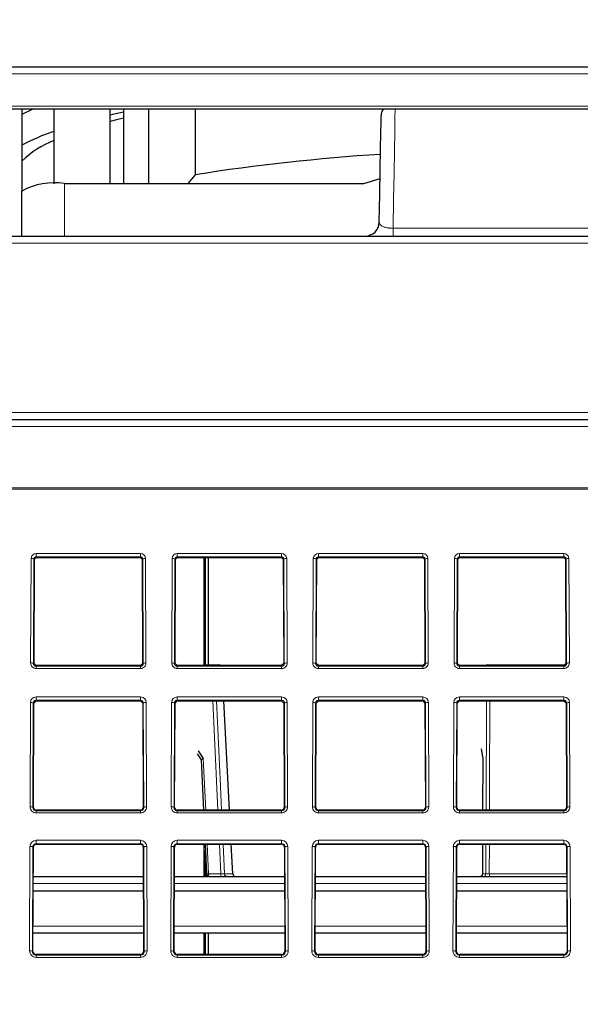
# Paper-space layout 'Blatt5' of a CAD drawing. Header units: millimetres. Extents: x 5 to 418, y 2 to 292.
# Tile 34 of 37: x 229 to 256, y 195 to 242. Entities that reach past the tile are written whole.
import ezdxf

# ---------------------------------------------------------------- set-up
doc = ezdxf.new("R2010")
doc.units = ezdxf.units.MM
doc.layers.add('SLD-0', color=7, linetype='Continuous')
doc.styles.add('SLDTEXTSTYLE0', font='TXT', dxfattribs={"width": 0.605})
doc.dimstyles.new('SLDDIMSTYLE5', dxfattribs={"dimtxt": 3.5, "dimasz": 3.302, "dimexe": 0, "dimexo": 0.0625, "dimgap": 0.875, "dimtad": 1, "dimlfac": 1.5, "dimrnd": 1e-09, "dimzin": 12, "dimdsep": 46, "dimtxsty": 'SLDTEXTSTYLE0', "dimsah": 1, "dimcen": 0.09, "dimadec": 0, "dimazin": 3, "dimtfac": 1, "dimtofl": 0, "dimtmove": 0, "dimatfit": 3, "dimfxl": 1, "dimfrac": 2, "dimtolj": 1, "dimtzin": 12, "dimarcsym": 0})

# ---------------------------------------------------------------- blocks, each defined once
blk = doc.blocks.new('_D_28')
at = {"layer": 'SLD-0', "color": 7}
for p, q in [((137.875, 142.424), (137.885, 272.518)), ((287.208, 142.413), (287.218, 272.506)), ((137.885, 271.518), (287.218, 271.506))]:
    blk.add_line(p, q, dxfattribs=at)
for points in [[(137.885, 271.518), (141.187, 271.01), (141.187, 272.026)], [(287.218, 271.506), (283.916, 272.015), (283.916, 270.999)]]:
    blk.add_solid(points, dxfattribs=at)
at = {"layer": 'SLD-0', "color": 7, "insert": (208.541, 276.024), "char_height": 3.5, "attachment_point": 1, "rotation": 359.9955, "style": 'SLDTEXTSTYLE0'}
blk.add_mtext('224', dxfattribs=at)

psp = doc.layouts.new('Blatt5')

# ---------------------------------------------------------------- linework, layer by layer
at = {"color": 7, "linetype": 'Continuous', "lineweight": 25}
for p, q in [((151.4851, 239.752), (273.5975, 239.752)), ((272.927, 237.7519), (152.1556, 237.7519)), ((229.408, 237.7519), (229.408, 237.4909)), ((230.908, 237.7519), (230.908, 234.2199)), ((233.5746, 234.231), (233.5746, 237.7519)), ((234.1989, 237.7519), (234.1989, 234.231)), ((235.3774, 237.7519), (235.3774, 234.231)), ((237.5811, 237.7519), (237.5811, 234.6479)), ((229.408, 237.4909), (229.408, 236.0469)), ((229.408, 236.0469), (229.408, 235.293)), ((229.408, 235.293), (229.408, 233.881)), ((237.5811, 234.6479), (237.2385, 234.231)), ((231.408, 234.231), (245.5548, 234.231)), ((245.5548, 234.231), (246.3222, 234.4755)), ((229.408, 231.7519), (229.408, 233.881)), ((227.408, 231.7519), (270.2392, 231.7519)), ((140.3354, 223.0853), (284.7472, 223.0853)), ((229.9774, 211.552), (229.9957, 216.4853)), ((229.9957, 216.4853), (230.0746, 216.5639)), ((230.0746, 216.5639), (235.008, 216.5639)), ((235.008, 216.5639), (235.0868, 216.4853)), ((235.0868, 216.4853), (235.1052, 211.552)), ((236.6441, 211.552), (236.6624, 216.4853)), ((236.6624, 216.4853), (236.7413, 216.5639)), ((236.7413, 216.5639), (241.6746, 216.5639)), ((238.008, 211.4666), (238.008, 216.5639)), ((238.0755, 211.4853), (238.0755, 216.5639)), ((238.1953, 216.5639), (238.1953, 211.4853)), ((241.6746, 216.5639), (241.7535, 216.4853)), ((241.7535, 216.4853), (241.7718, 211.552)), ((243.3108, 211.552), (243.3291, 216.4853)), ((243.3291, 216.4853), (243.408, 216.5639)), ((243.408, 216.5639), (248.3413, 216.5639)), ((248.3413, 216.5639), (248.4202, 216.4853)), ((248.4202, 216.4853), (248.4385, 211.552)), ((249.9774, 211.552), (249.9957, 216.4853)), ((249.9957, 216.4853), (250.0746, 216.5639)), ((250.0746, 216.5639), (255.008, 216.5639)), ((255.008, 216.5639), (255.0868, 216.4853)), ((255.0868, 216.4853), (255.1051, 211.552)), ((230.0746, 211.4544), (229.9774, 211.552)), ((235.008, 211.4544), (230.0746, 211.4544)), ((235.1052, 211.552), (235.008, 211.4544)), ((236.7413, 211.4544), (236.6441, 211.552)), ((241.6746, 211.4544), (236.7413, 211.4544)), ((238.076, 211.4853), (238.3879, 211.4853)), ((238.3879, 211.4853), (238.7252, 211.4853)), ((241.7718, 211.552), (241.6746, 211.4544)), ((243.408, 211.4544), (243.3108, 211.552)), ((248.3413, 211.4544), (243.408, 211.4544)), ((248.4385, 211.552), (248.3413, 211.4544)), ((250.0746, 211.4544), (249.9774, 211.552)), ((255.008, 211.4544), (250.0746, 211.4544)), ((251.3941, 211.4853), (251.4786, 211.4853)), ((251.4786, 211.4853), (255.079, 211.4853)), ((255.1051, 211.552), (255.008, 211.4544)), ((229.9522, 204.7519), (229.9705, 209.6853)), ((229.9705, 209.6853), (230.0746, 209.789)), ((230.0746, 209.789), (235.008, 209.789)), ((235.008, 209.789), (235.1121, 209.6853)), ((235.1121, 209.6853), (235.1304, 204.7519)), ((236.6189, 204.7519), (236.6372, 209.6853)), ((236.6372, 209.6853), (236.7413, 209.789)), ((236.7413, 209.789), (241.6746, 209.789)), ((239.2111, 204.6291), (238.9406, 209.789)), ((241.6746, 209.789), (241.7787, 209.6853)), ((241.7787, 209.6853), (241.797, 204.7519)), ((243.2855, 204.7519), (243.3038, 209.6853)), ((243.3038, 209.6853), (243.408, 209.789)), ((243.408, 209.789), (248.3413, 209.789)), ((248.3413, 209.789), (248.4454, 209.6853)), ((248.4454, 209.6853), (248.4637, 204.7519)), ((249.9522, 204.7519), (249.9705, 209.6853)), ((249.9705, 209.6853), (250.0746, 209.789)), ((250.0746, 209.789), (255.008, 209.789)), ((255.008, 209.789), (255.1121, 209.6853)), ((255.1121, 209.6853), (255.1304, 204.7519)), ((251.1067, 207.5258), (251.1796, 207.0643)), ((237.8802, 207.0061), (237.706, 207.2833)), ((237.7342, 207.4362), (237.9727, 207.0643)), ((251.1748, 207.0493), (251.1675, 204.6291)), ((237.8754, 207.0089), (237.9861, 204.6291)), ((235.008, 204.6291), (230.0746, 204.6291)), ((241.6746, 204.6291), (236.7413, 204.6291)), ((248.3413, 204.6291), (243.408, 204.6291)), ((255.008, 204.6291), (250.0746, 204.6291)), ((229.927, 197.9519), (229.9453, 202.8853)), ((230.0746, 203.0141), (235.008, 203.0141)), ((235.1373, 202.8853), (235.1556, 197.9519)), ((236.5936, 197.9519), (236.612, 202.8853)), ((236.7413, 203.0141), (241.6746, 203.0141)), ((238.008, 201.4853), (238.008, 203.0141)), ((238.0612, 203.0141), (238.1266, 201.6078)), ((238.0612, 203.0141), (238.1266, 201.6078)), ((239.3692, 201.6116), (239.2957, 203.0141)), ((241.804, 202.8853), (241.8223, 197.9519)), ((243.2603, 197.9519), (243.2786, 202.8853)), ((243.408, 203.0141), (248.3413, 203.0141)), ((248.4706, 202.8853), (248.4889, 197.9519)), ((249.927, 197.9519), (249.9453, 202.8853)), ((250.0746, 203.0141), (255.008, 203.0141)), ((251.1625, 203.0141), (251.1583, 201.6144)), ((255.1373, 202.8853), (255.1556, 197.9519)), ((238.0755, 201.4853), (238.0755, 202.7054)), ((229.9401, 201.4853), (235.1425, 201.4853)), ((236.6068, 201.4853), (241.8092, 201.4853)), ((239.4845, 201.4853), (239.4712, 201.489)), ((243.2734, 201.4853), (248.4758, 201.4853)), ((249.9401, 201.4853), (255.1425, 201.4853)), ((251.513, 201.489), (255.1425, 201.489)), ((229.9376, 200.8186), (235.145, 200.8186)), ((236.6043, 200.8186), (241.8116, 200.8186)), ((243.271, 200.8186), (248.4783, 200.8186)), ((249.9376, 200.8186), (255.145, 200.8186)), ((235.1524, 198.8186), (229.9302, 198.8186)), ((241.8191, 198.8186), (236.5969, 198.8186)), ((238.008, 197.8038), (238.008, 198.8186)), ((238.0755, 197.8038), (238.0755, 198.8186)), ((238.1953, 198.8186), (238.1953, 197.8038)), ((248.4857, 198.8186), (243.2635, 198.8186)), ((255.1524, 198.8186), (249.9302, 198.8186)), ((235.008, 197.8038), (230.0746, 197.8038)), ((241.6746, 197.8038), (236.7413, 197.8038)), ((248.3413, 197.8038), (243.408, 197.8038)), ((255.008, 197.8038), (250.0746, 197.8038))]:
    psp.add_line(p, q, dxfattribs=at)
at = {"color": 7, "linetype": 'Continuous', "lineweight": 18}
for p, q in [((275.208, 239.4186), (149.8746, 239.4186)), ((152.1314, 237.8853), (272.9511, 237.8853)), ((231.408, 234.231), (231.408, 231.7519)), ((246.9428, 231.7519), (246.9428, 232.1245)), ((246.9428, 232.1245), (268.9398, 232.1245)), ((270.2392, 231.4244), (227.408, 231.4244)), ((227.408, 223.4128), (270.379, 223.4128)), ((284.7472, 222.7578), (140.3354, 222.7578)), ((284.8017, 219.7855), (140.2809, 219.7855)), ((140.2832, 219.849), (284.7994, 219.849)), ((229.8167, 211.5797), (229.835, 216.513)), ((229.9683, 216.4853), (229.95, 211.552)), ((229.9957, 216.4853), (229.9683, 216.4853)), ((230.0746, 216.7517), (235.008, 216.7517)), ((230.0746, 216.5907), (230.0746, 216.7517)), ((235.008, 216.5907), (230.0746, 216.5907)), ((230.0746, 216.5639), (230.0746, 216.5907)), ((235.008, 216.5907), (235.008, 216.7517)), ((235.008, 216.5639), (235.008, 216.5907)), ((235.0868, 216.4853), (235.1143, 216.4853)), ((235.1326, 211.552), (235.1143, 216.4853)), ((235.2476, 216.513), (235.2659, 211.5797)), ((236.4834, 211.5797), (236.5017, 216.513)), ((236.635, 216.4853), (236.6167, 211.552)), ((236.6624, 216.4853), (236.635, 216.4853)), ((236.7413, 216.7517), (241.6746, 216.7517)), ((236.7413, 216.5907), (236.7413, 216.7517)), ((241.6746, 216.5907), (236.7413, 216.5907)), ((236.7413, 216.5639), (236.7413, 216.5907)), ((241.6746, 216.5907), (241.6746, 216.7517)), ((241.6746, 216.5639), (241.6746, 216.5907)), ((241.7535, 216.4853), (241.7809, 216.4853)), ((241.7992, 211.552), (241.7809, 216.4853)), ((241.9142, 216.513), (241.9325, 211.5797)), ((243.1501, 211.5797), (243.1684, 216.513)), ((243.3017, 216.4853), (243.2834, 211.552)), ((243.3291, 216.4853), (243.3017, 216.4853)), ((243.408, 216.7517), (248.3413, 216.7517)), ((243.408, 216.5907), (243.408, 216.7517)), ((248.3413, 216.5907), (243.408, 216.5907)), ((243.408, 216.5639), (243.408, 216.5907)), ((248.3413, 216.5907), (248.3413, 216.7517)), ((248.3413, 216.5639), (248.3413, 216.5907)), ((248.4202, 216.4853), (248.4476, 216.4853)), ((248.4659, 211.552), (248.4476, 216.4853)), ((248.5809, 216.513), (248.5992, 211.5797)), ((249.8167, 211.5797), (249.835, 216.513)), ((249.9683, 216.4853), (249.95, 211.552)), ((249.9957, 216.4853), (249.9683, 216.4853)), ((250.0746, 216.7517), (255.008, 216.7517)), ((250.0746, 216.5907), (250.0746, 216.7517)), ((255.008, 216.5907), (250.0746, 216.5907)), ((250.0746, 216.5639), (250.0746, 216.5907)), ((255.008, 216.5907), (255.008, 216.7517)), ((255.008, 216.5639), (255.008, 216.5907)), ((255.0868, 216.4853), (255.1142, 216.4853)), ((255.1326, 211.552), (255.1142, 216.4853)), ((255.2476, 216.513), (255.2659, 211.5797)), ((229.9774, 211.552), (229.95, 211.552)), ((230.0746, 211.4544), (230.0746, 211.4264)), ((230.0746, 211.3208), (230.0746, 211.4264)), ((230.0746, 211.4264), (235.008, 211.4264)), ((235.008, 211.3208), (230.0746, 211.3208)), ((235.008, 211.4544), (235.008, 211.4264)), ((235.008, 211.3208), (235.008, 211.4264)), ((235.1052, 211.552), (235.1326, 211.552)), ((236.6441, 211.552), (236.6167, 211.552)), ((236.7413, 211.4544), (236.7413, 211.4264)), ((236.7413, 211.3208), (236.7413, 211.4264)), ((236.7413, 211.4264), (241.6746, 211.4264)), ((241.6746, 211.3208), (236.7413, 211.3208)), ((241.6746, 211.4544), (241.6746, 211.4264)), ((241.6746, 211.3208), (241.6746, 211.4264)), ((241.7718, 211.552), (241.7992, 211.552)), ((243.3108, 211.552), (243.2834, 211.552)), ((243.408, 211.4544), (243.408, 211.4264)), ((243.408, 211.3208), (243.408, 211.4264)), ((243.408, 211.4264), (248.3413, 211.4264)), ((248.3413, 211.3208), (243.408, 211.3208)), ((248.3413, 211.4544), (248.3413, 211.4264)), ((248.3413, 211.3208), (248.3413, 211.4264)), ((248.4385, 211.552), (248.4659, 211.552)), ((249.9774, 211.552), (249.95, 211.552)), ((250.0746, 211.4544), (250.0746, 211.4264)), ((250.0746, 211.3208), (250.0746, 211.4264)), ((250.0746, 211.4264), (255.008, 211.4264)), ((255.008, 211.3208), (250.0746, 211.3208)), ((255.008, 211.4544), (255.008, 211.4264)), ((255.008, 211.3208), (255.008, 211.4264)), ((255.1051, 211.552), (255.1326, 211.552)), ((230.0746, 209.9769), (235.008, 209.9769)), ((230.0746, 209.8158), (230.0746, 209.9769)), ((235.008, 209.8158), (235.008, 209.9769)), ((236.7413, 209.9769), (241.6746, 209.9769)), ((236.7413, 209.8158), (236.7413, 209.9769)), ((241.6746, 209.8158), (241.6746, 209.9769)), ((243.408, 209.9769), (248.3413, 209.9769)), ((243.408, 209.8158), (243.408, 209.9769)), ((248.3413, 209.8158), (248.3413, 209.9769)), ((250.0746, 209.9769), (255.008, 209.9769)), ((250.0746, 209.8158), (250.0746, 209.9769)), ((255.008, 209.8158), (255.008, 209.9769)), ((229.7915, 204.7797), (229.8098, 209.713)), ((229.9431, 209.6853), (229.9248, 204.7519)), ((229.9705, 209.6853), (229.9431, 209.6853)), ((235.008, 209.8158), (230.0746, 209.8158)), ((230.0746, 209.789), (230.0746, 209.8158)), ((235.008, 209.789), (235.008, 209.8158)), ((235.1121, 209.6853), (235.1395, 209.6853)), ((235.1578, 204.7519), (235.1395, 209.6853)), ((235.2728, 209.713), (235.2911, 204.7797)), ((236.4582, 204.7797), (236.4765, 209.713)), ((236.6098, 209.6853), (236.5915, 204.7519)), ((236.6372, 209.6853), (236.6098, 209.6853)), ((241.6746, 209.8158), (236.7413, 209.8158)), ((236.7413, 209.789), (236.7413, 209.8158)), ((238.6666, 204.6291), (238.4266, 209.789)), ((241.6746, 209.789), (241.6746, 209.8158)), ((241.7787, 209.6853), (241.8061, 209.6853)), ((241.8244, 204.7519), (241.8061, 209.6853)), ((241.9395, 209.713), (241.9578, 204.7797)), ((243.1248, 204.7797), (243.1431, 209.713)), ((243.2764, 209.6853), (243.2581, 204.7519)), ((243.3038, 209.6853), (243.2764, 209.6853)), ((248.3413, 209.8158), (243.408, 209.8158)), ((243.408, 209.789), (243.408, 209.8158)), ((248.3413, 209.789), (248.3413, 209.8158)), ((248.4454, 209.6853), (248.4728, 209.6853)), ((248.4911, 204.7519), (248.4728, 209.6853)), ((248.6061, 209.713), (248.6244, 204.7797)), ((249.7915, 204.7797), (249.8098, 209.713)), ((249.9431, 209.6853), (249.9248, 204.7519)), ((249.9705, 209.6853), (249.9431, 209.6853)), ((255.008, 209.8158), (250.0746, 209.8158)), ((250.0746, 209.789), (250.0746, 209.8158)), ((251.3295, 204.6291), (251.3452, 209.789)), ((255.008, 209.789), (255.008, 209.8158)), ((255.1121, 209.6853), (255.1395, 209.6853)), ((255.1578, 204.7519), (255.1395, 209.6853)), ((255.2728, 209.713), (255.2911, 204.7797)), ((237.9727, 207.0643), (238.0858, 204.6291)), ((251.1796, 207.0643), (251.1722, 204.6291)), ((229.9522, 204.7519), (229.9248, 204.7519)), ((235.1304, 204.7519), (235.1578, 204.7519)), ((236.6189, 204.7519), (236.5915, 204.7519)), ((241.797, 204.7519), (241.8244, 204.7519)), ((243.2855, 204.7519), (243.2581, 204.7519)), ((248.4637, 204.7519), (248.4911, 204.7519)), ((249.9522, 204.7519), (249.9248, 204.7519)), ((255.1304, 204.7519), (255.1578, 204.7519)), ((230.0746, 204.6291), (230.0746, 204.6011)), ((230.0746, 204.4955), (230.0746, 204.6011)), ((230.0746, 204.6011), (235.008, 204.6011)), ((235.008, 204.4955), (230.0746, 204.4955)), ((235.008, 204.6291), (235.008, 204.6011)), ((235.008, 204.4955), (235.008, 204.6011)), ((236.7413, 204.6291), (236.7413, 204.6011)), ((236.7413, 204.4955), (236.7413, 204.6011)), ((236.7413, 204.6011), (241.6746, 204.6011)), ((241.6746, 204.4955), (236.7413, 204.4955)), ((241.6746, 204.6291), (241.6746, 204.6011)), ((241.6746, 204.4955), (241.6746, 204.6011)), ((243.408, 204.6291), (243.408, 204.6011)), ((243.408, 204.4955), (243.408, 204.6011)), ((243.408, 204.6011), (248.3413, 204.6011)), ((248.3413, 204.4955), (243.408, 204.4955)), ((248.3413, 204.6291), (248.3413, 204.6011)), ((248.3413, 204.4955), (248.3413, 204.6011)), ((250.0746, 204.6291), (250.0746, 204.6011)), ((250.0746, 204.4955), (250.0746, 204.6011)), ((250.0746, 204.6011), (255.008, 204.6011)), ((255.008, 204.4955), (250.0746, 204.4955)), ((255.008, 204.6291), (255.008, 204.6011)), ((255.008, 204.4955), (255.008, 204.6011)), ((229.7663, 197.9797), (229.7846, 202.913)), ((229.9179, 202.8853), (229.8996, 197.9519)), ((229.9453, 202.8853), (229.9179, 202.8853)), ((230.0746, 203.202), (235.008, 203.202)), ((230.0746, 203.041), (230.0746, 203.202)), ((235.008, 203.041), (230.0746, 203.041)), ((230.0746, 203.0141), (230.0746, 203.041)), ((235.008, 203.041), (235.008, 203.202)), ((235.008, 203.0141), (235.008, 203.041)), ((235.1373, 202.8853), (235.1647, 202.8853)), ((235.183, 197.9519), (235.1647, 202.8853)), ((235.298, 202.913), (235.3163, 197.9797)), ((236.4329, 197.9797), (236.4512, 202.913)), ((236.5846, 202.8853), (236.5662, 197.9519)), ((236.612, 202.8853), (236.5846, 202.8853)), ((236.7413, 203.202), (241.6746, 203.202)), ((236.7413, 203.041), (236.7413, 203.202)), ((241.6746, 203.041), (236.7413, 203.041)), ((236.7413, 203.0141), (236.7413, 203.041)), ((238.1609, 203.0141), (238.2258, 201.6163)), ((238.8067, 201.6163), (238.7417, 203.0141)), ((238.9052, 203.0141), (238.9703, 201.6116)), ((241.6746, 203.041), (241.6746, 203.202)), ((241.6746, 203.0141), (241.6746, 203.041)), ((241.804, 202.8853), (241.8314, 202.8853)), ((241.8497, 197.9519), (241.8314, 202.8853)), ((241.9647, 202.913), (241.983, 197.9797)), ((243.0996, 197.9797), (243.1179, 202.913)), ((243.2512, 202.8853), (243.2329, 197.9519)), ((243.2786, 202.8853), (243.2512, 202.8853)), ((243.408, 203.202), (248.3413, 203.202)), ((243.408, 203.041), (243.408, 203.202)), ((248.3413, 203.041), (243.408, 203.041)), ((243.408, 203.0141), (243.408, 203.041)), ((248.3413, 203.041), (248.3413, 203.202)), ((248.3413, 203.0141), (248.3413, 203.041)), ((248.4706, 202.8853), (248.498, 202.8853)), ((248.5163, 197.9519), (248.498, 202.8853)), ((248.6314, 202.913), (248.6497, 197.9797)), ((249.7663, 197.9797), (249.7846, 202.913)), ((249.9179, 202.8853), (249.8996, 197.9519)), ((249.9453, 202.8853), (249.9179, 202.8853)), ((250.0746, 203.202), (255.008, 203.202)), ((250.0746, 203.041), (250.0746, 203.202)), ((255.008, 203.041), (250.0746, 203.041)), ((250.0746, 203.0141), (250.0746, 203.041)), ((251.1673, 203.0141), (251.163, 201.6163)), ((251.3204, 201.6163), (251.3246, 203.0141)), ((251.4898, 203.0141), (251.4852, 201.6116)), ((255.008, 203.041), (255.008, 203.202)), ((255.008, 203.0141), (255.008, 203.041)), ((255.1373, 202.8853), (255.1647, 202.8853)), ((255.183, 197.9519), (255.1647, 202.8853)), ((255.298, 202.913), (255.3163, 197.9797)), ((238.2258, 201.6163), (238.8067, 201.6163)), ((238.9703, 201.6116), (239.3692, 201.6116)), ((239.0692, 201.489), (239.0821, 201.4853)), ((239.0692, 201.489), (239.4712, 201.489)), ((251.163, 201.6163), (251.3204, 201.6163)), ((251.4852, 201.6116), (255.142, 201.6116)), ((251.513, 201.489), (251.5166, 201.4853)), ((235.1437, 201.1578), (229.9389, 201.1578)), ((241.8104, 201.1578), (236.6055, 201.1578)), ((248.477, 201.1578), (243.2722, 201.1578)), ((255.1437, 201.1578), (249.9389, 201.1578)), ((229.9314, 199.1461), (235.1512, 199.1461)), ((236.5981, 199.1461), (241.8178, 199.1461)), ((243.2647, 199.1461), (248.4845, 199.1461)), ((249.9314, 199.1461), (255.1512, 199.1461)), ((229.927, 197.9519), (229.8996, 197.9519)), ((230.0746, 197.8038), (230.0746, 197.7758)), ((230.0746, 197.6702), (230.0746, 197.7758)), ((230.0746, 197.7758), (235.008, 197.7758)), ((235.008, 197.8038), (235.008, 197.7758)), ((235.008, 197.6702), (235.008, 197.7758)), ((235.1556, 197.9519), (235.183, 197.9519)), ((236.5936, 197.9519), (236.5662, 197.9519)), ((236.7413, 197.8038), (236.7413, 197.7758)), ((236.7413, 197.6702), (236.7413, 197.7758)), ((236.7413, 197.7758), (241.6746, 197.7758)), ((241.6746, 197.8038), (241.6746, 197.7758)), ((241.6746, 197.6702), (241.6746, 197.7758)), ((241.8223, 197.9519), (241.8497, 197.9519)), ((243.2603, 197.9519), (243.2329, 197.9519)), ((243.408, 197.8038), (243.408, 197.7758)), ((243.408, 197.6702), (243.408, 197.7758)), ((243.408, 197.7758), (248.3413, 197.7758)), ((248.3413, 197.8038), (248.3413, 197.7758)), ((248.3413, 197.6702), (248.3413, 197.7758)), ((248.4889, 197.9519), (248.5163, 197.9519)), ((249.927, 197.9519), (249.8996, 197.9519)), ((250.0746, 197.8038), (250.0746, 197.7758)), ((250.0746, 197.6702), (250.0746, 197.7758)), ((250.0746, 197.7758), (255.008, 197.7758)), ((255.008, 197.8038), (255.008, 197.7758)), ((255.008, 197.6702), (255.008, 197.7758)), ((255.1556, 197.9519), (255.183, 197.9519)), ((235.008, 197.6702), (230.0746, 197.6702)), ((241.6746, 197.6702), (236.7413, 197.6702)), ((248.3413, 197.6702), (243.408, 197.6702)), ((255.008, 197.6702), (250.0746, 197.6702))]:
    psp.add_line(p, q, dxfattribs=at)
at = {"color": 7, "linetype": 'Continuous', "lineweight": 25, "flags": 128}
for points in [[(229.9324, 237.7519), (229.9248, 237.7485), (229.408, 237.4909)], [(234.1989, 237.6113), (233.6861, 237.4955), (233.5746, 237.4693)], [(234.1989, 237.3223), (233.8705, 237.2411), (233.5746, 237.1647)], [(246.2861, 232.407), (246.3093, 233.7371), (246.3296, 234.903), (246.3466, 235.8744), (246.3597, 236.626), (246.3686, 237.1382), (246.3732, 237.3977), (246.3737, 237.4303)]]:
    psp.add_lwpolyline(points, dxfattribs=at)
at = {"color": 7, "linetype": 'Continuous', "lineweight": 18, "flags": 128}
for points in [[(247.0349, 237.7519), (247.0284, 237.3584), (247.0173, 236.6763), (247.0028, 235.7904), (246.9852, 234.7202), (246.9651, 233.4892), (246.9428, 232.1245)], [(238.0542, 211.4544), (238.0573, 211.4633), (238.0631, 211.4754), (238.0694, 211.4828), (238.076, 211.4853)], [(238.3661, 211.4544), (238.3692, 211.4633), (238.375, 211.4754), (238.3813, 211.4828), (238.3879, 211.4853)], [(238.5905, 209.789), (238.7775, 205.7676), (238.8303, 204.6291)], [(251.5116, 209.789), (251.4987, 205.7676), (251.495, 204.6291)], [(251.163, 201.6163), (251.1587, 201.6149), (251.1583, 201.6144)]]:
    psp.add_lwpolyline(points, dxfattribs=at)
at = {"color": 7, "linetype": 'Continuous', "lineweight": 25}
for centre, radius, start, end in [((247.0403, 237.4186), 0.6667, 150, 179), ((234.5214, 226.3628), 10.9512, 109.26642, 117.83537), ((232.6413, 231.9433), 4.6557, 111.85845, 133.98756), ((252.42, 140.1556), 95.6503, 93.64327, 98.924765), ((230.9233, 231.1114), 3.1571, 81.16871, 118.68369), ((245.6195, 232.4186), 0.6667, 270, 359), ((238.076, 211.3519), 0.1333, 90, 129.79189), ((238.7252, 211.3519), 0.1333, 50.20811, 90), ((251.3941, 211.3519), 0.1333, 90, 129.79189), ((230.0746, 204.7515), 0.1224, 179.78742, 270), ((235.008, 204.7515), 0.1224, 270, 0.21258), ((236.7413, 204.7515), 0.1224, 179.78742, 270), ((241.6746, 204.7515), 0.1224, 270, 0.21258), ((243.408, 204.7515), 0.1224, 179.78742, 270), ((248.3413, 204.7515), 0.1224, 270, 0.21258), ((250.0746, 204.7515), 0.1224, 179.78742, 270), ((255.008, 204.7515), 0.1224, 270, 0.21258), ((230.0746, 202.8848), 0.1293, 90, 179.78742), ((235.008, 202.8848), 0.1293, 0.21258, 90), ((236.7413, 202.8848), 0.1293, 90, 179.78742), ((241.6746, 202.8848), 0.1293, 0.21258, 90), ((243.408, 202.8848), 0.1293, 90, 179.78742), ((248.3413, 202.8848), 0.1293, 0.21258, 90), ((250.0746, 202.8848), 0.1293, 90, 179.78742), ((255.008, 202.8848), 0.1293, 0.21258, 90), ((239.5023, 201.6186), 0.1333, 183, 256.49002), ((230.0746, 197.9514), 0.1476, 179.78742, 270), ((235.008, 197.9514), 0.1476, 270, 0.21258), ((236.7413, 197.9514), 0.1476, 179.78742, 270), ((241.6746, 197.9514), 0.1476, 270, 0.21258), ((243.408, 197.9514), 0.1476, 179.78742, 270), ((248.3413, 197.9514), 0.1476, 270, 0.21258), ((250.0746, 197.9514), 0.1476, 179.78742, 270), ((255.008, 197.9514), 0.1476, 270, 0.21258)]:
    psp.add_arc(centre, radius, start, end, dxfattribs=at)
at = {"color": 7, "linetype": 'Continuous', "lineweight": 18}
for centre, radius, start, end in [((230.0746, 216.5121), 0.2396, 90, 179.78742), ((229.8655, 216.3251), 0.1903, 57.29756, 99.21318), ((235.008, 216.5121), 0.2396, 0.21258, 90), ((235.2171, 216.3251), 0.1903, 80.78682, 122.70244), ((236.7413, 216.5121), 0.2396, 90, 179.78742), ((236.5322, 216.3251), 0.1903, 57.29756, 99.21318), ((241.6746, 216.5121), 0.2396, 0.21258, 90), ((241.8838, 216.3251), 0.1903, 80.78682, 122.70244), ((243.408, 216.5121), 0.2396, 90, 179.78742), ((243.1988, 216.3251), 0.1903, 57.29626, 99.21406), ((248.3413, 216.5121), 0.2396, 0.21258, 90), ((248.5504, 216.3251), 0.1903, 80.78682, 122.70244), ((250.0746, 216.5121), 0.2396, 90, 179.78742), ((249.8655, 216.3251), 0.1903, 57.29756, 99.21318), ((255.008, 216.5121), 0.2396, 0.21258, 90), ((255.2171, 216.3251), 0.1903, 80.78646, 122.70238), ((229.8472, 211.3918), 0.1903, 57.29174, 99.21491), ((230.0746, 211.5787), 0.2579, 179.78742, 270), ((235.008, 211.5787), 0.2579, 270, 0.21258), ((235.2354, 211.3918), 0.1903, 80.78509, 122.70826), ((236.5139, 211.3918), 0.1903, 57.29174, 99.21491), ((236.7413, 211.5787), 0.2579, 179.78742, 270), ((238.3877, 211.3576), 0.1276, 49.29086, 89.8919), ((241.6746, 211.5787), 0.2579, 270, 0.21258), ((241.9021, 211.3918), 0.1903, 80.78509, 122.70826), ((243.1805, 211.3918), 0.1903, 57.29044, 99.21578), ((243.408, 211.5787), 0.2579, 179.78742, 270), ((248.3413, 211.5787), 0.2579, 270, 0.21258), ((248.5687, 211.3918), 0.1903, 80.78509, 122.70826), ((249.8472, 211.3918), 0.1903, 57.29174, 99.21491), ((250.0746, 211.5787), 0.2579, 179.78742, 270), ((251.3945, 211.3591), 0.1261, 90.15252, 130.96147), ((251.4789, 211.3592), 0.1261, 90.15013, 130.96499), ((251.4639, 211.4486), 0.0395, 8.43689, 68.127), ((255.008, 211.5787), 0.2579, 270, 0.21258), ((255.2354, 211.3918), 0.1903, 80.78473, 122.7082), ((230.0746, 209.712), 0.2648, 90, 179.78742), ((235.008, 209.712), 0.2648, 0.21258, 90), ((236.7413, 209.712), 0.2648, 90, 179.78742), ((241.6746, 209.712), 0.2648, 0.21258, 90), ((243.408, 209.712), 0.2648, 90, 179.78742), ((248.3413, 209.712), 0.2648, 0.21258, 90), ((250.0746, 209.712), 0.2648, 90, 179.78742), ((255.008, 209.712), 0.2648, 0.21258, 90), ((229.8403, 209.5252), 0.1903, 57.29109, 99.21534), ((235.2423, 209.5251), 0.1903, 80.78561, 122.70775), ((236.5069, 209.5252), 0.1903, 57.29133, 99.21532), ((241.909, 209.5251), 0.1903, 80.78509, 122.70826), ((243.1736, 209.5251), 0.1903, 57.29174, 99.21491), ((248.5756, 209.5252), 0.1903, 80.78504, 122.70873), ((249.8403, 209.5252), 0.1903, 57.29133, 99.21532), ((255.2423, 209.5252), 0.1903, 80.78463, 122.70915), ((229.822, 204.5918), 0.1903, 57.29109, 99.21534), ((230.0746, 204.7786), 0.2831, 179.78742, 270), ((235.008, 204.7786), 0.2831, 270, 0.21258), ((235.2606, 204.5918), 0.1903, 80.78561, 122.70775), ((236.4886, 204.5918), 0.1903, 57.29133, 99.21532), ((236.7413, 204.7786), 0.2831, 179.78742, 270), ((241.6746, 204.7786), 0.2831, 270, 0.21258), ((241.9273, 204.5918), 0.1903, 80.78509, 122.70826), ((243.1553, 204.5918), 0.1903, 57.29174, 99.21491), ((243.408, 204.7786), 0.2831, 179.78742, 270), ((248.3413, 204.7786), 0.2831, 270, 0.21258), ((248.594, 204.5918), 0.1903, 80.78504, 122.70873), ((249.822, 204.5918), 0.1903, 57.29133, 99.21532), ((250.0746, 204.7786), 0.2831, 179.78742, 270), ((255.008, 204.7786), 0.2831, 270, 0.21258), ((255.2606, 204.5918), 0.1903, 80.78463, 122.70915), ((230.0746, 202.9119), 0.2901, 90, 179.78742), ((229.8151, 202.7252), 0.1902, 57.28268, 99.22397), ((235.008, 202.9119), 0.2901, 0.21258, 90), ((235.2675, 202.7252), 0.1902, 80.77624, 122.71712), ((236.7413, 202.9119), 0.2901, 90, 179.78742), ((236.4817, 202.7252), 0.1902, 57.28288, 99.22376), ((241.6746, 202.9119), 0.2901, 0.21258, 90), ((241.9342, 202.7252), 0.1902, 80.77583, 122.71753), ((243.408, 202.9119), 0.2901, 90, 179.78742), ((243.1484, 202.7252), 0.1902, 57.28288, 99.22376), ((248.3413, 202.9119), 0.2901, 0.21258, 90), ((248.6009, 202.7252), 0.1902, 80.77624, 122.71712), ((250.0746, 202.9119), 0.2901, 90, 179.78742), ((249.8151, 202.7252), 0.1902, 57.28288, 99.22376), ((255.008, 202.9119), 0.2901, 0.21258, 90), ((255.2675, 202.7252), 0.1902, 80.7766, 122.71718), ((238.2482, 200.7705), 0.846, 91.51505, 98.25438), ((238.6536, 201.5862), 0.156, 319.69626, 11.12885), ((239.1025, 201.617), 0.1323, 182.32594, 255.41738), ((251.1894, 201.6162), 0.131, 271.01246, 0.02322), ((251.692, 201.5939), 0.2075, 175.10785, 210.38493), ((229.7967, 197.7918), 0.1903, 57.29153, 99.21511), ((230.0746, 197.9785), 0.3084, 179.78742, 270), ((235.008, 197.9785), 0.3084, 270, 0.21258), ((235.2858, 197.7918), 0.1903, 80.78509, 122.70826), ((236.4634, 197.7918), 0.1903, 57.29174, 99.21491), ((236.7413, 197.9785), 0.3084, 179.78742, 270), ((241.6746, 197.9785), 0.3084, 270, 0.21258), ((241.9525, 197.7918), 0.1903, 80.78468, 122.70867), ((243.1301, 197.7918), 0.1903, 57.29174, 99.21491), ((243.408, 197.9785), 0.3084, 179.78742, 270), ((248.3413, 197.9785), 0.3084, 270, 0.21258), ((248.6192, 197.7918), 0.1903, 80.78509, 122.70826), ((249.7967, 197.7918), 0.1903, 57.29174, 99.21491), ((250.0746, 197.9785), 0.3084, 179.78742, 270), ((255.008, 197.9785), 0.3084, 270, 0.21258), ((255.2858, 197.7918), 0.1903, 80.78546, 122.70832)]:
    psp.add_arc(centre, radius, start, end, dxfattribs=at)
for points, knots in [([(246.9428, 232.1245), (246.8832, 232.1254), (246.8137, 232.1265), (246.6826, 232.1404), (246.5462, 232.1663), (246.4013, 232.2252), (246.3027, 232.3066), (246.2919, 232.3721), (246.2861, 232.407)], [0, 0, 0, 0, 0.1397315, 0.1630134, 0.3330846, 0.5221388, 0.7448845, 1, 1, 1, 1]), ([(230.0746, 216.5907), (230.0636, 216.5897), (230.0415, 216.5876), (230.0117, 216.572), (229.9878, 216.5486), (229.9716, 216.5186), (229.9694, 216.4963), (229.9683, 216.4853)], [0, 0, 0, 0, 0.1892816, 0.3782733, 0.5752432, 0.7909676, 1, 1, 1, 1]), ([(235.1143, 216.4853), (235.1128, 216.4983), (235.1098, 216.5243), (235.0878, 216.5582), (235.0564, 216.5815), (235.0276, 216.59), (235.0117, 216.5906), (235.008, 216.5907)], [0, 0, 0, 0, 0.24692995, 0.49432513, 0.72681735, 0.9349605, 1, 1, 1, 1]), ([(236.7413, 216.5907), (236.7302, 216.5897), (236.7081, 216.5876), (236.6784, 216.572), (236.6545, 216.5486), (236.6383, 216.5186), (236.6361, 216.4963), (236.635, 216.4853)], [0, 0, 0, 0, 0.1892816, 0.3782733, 0.5752432, 0.7909676, 1, 1, 1, 1]), ([(241.7809, 216.4853), (241.7794, 216.4983), (241.7765, 216.5243), (241.7544, 216.5582), (241.7231, 216.5815), (241.6943, 216.59), (241.6784, 216.5906), (241.6746, 216.5907)], [0, 0, 0, 0, 0.2469252, 0.4943181, 0.7268192, 0.9349469, 1, 1, 1, 1]), ([(243.408, 216.5907), (243.3969, 216.5897), (243.3748, 216.5876), (243.3451, 216.572), (243.3211, 216.5486), (243.305, 216.5186), (243.3028, 216.4963), (243.3017, 216.4853)], [0, 0, 0, 0, 0.18928, 0.3782825, 0.5752507, 0.7909672, 1, 1, 1, 1]), ([(248.4476, 216.4853), (248.4461, 216.4983), (248.4431, 216.5243), (248.4211, 216.5582), (248.3897, 216.5815), (248.361, 216.59), (248.3451, 216.5906), (248.3413, 216.5907)], [0, 0, 0, 0, 0.246929, 0.4943161, 0.7268184, 0.9349608, 1, 1, 1, 1]), ([(250.0746, 216.5907), (250.0636, 216.5897), (250.0415, 216.5876), (250.0117, 216.572), (249.9878, 216.5486), (249.9716, 216.5186), (249.9694, 216.4963), (249.9683, 216.4853)], [0, 0, 0, 0, 0.1892816, 0.3782733, 0.5752432, 0.7909676, 1, 1, 1, 1]), ([(255.1142, 216.4853), (255.1128, 216.4983), (255.1098, 216.5243), (255.0878, 216.5582), (255.0564, 216.5815), (255.0276, 216.59), (255.0117, 216.5906), (255.008, 216.5907)], [0, 0, 0, 0, 0.2469277, 0.4943161, 0.7268307, 0.9349604, 1, 1, 1, 1]), ([(229.95, 211.552), (229.9515, 211.5369), (229.9544, 211.5068), (229.979, 211.467), (230.0145, 211.4389), (230.049, 211.4275), (230.0689, 211.4266), (230.0746, 211.4264)], [0, 0, 0, 0, 0.2396816, 0.4797169, 0.7078939, 0.9161838, 1, 1, 1, 1]), ([(235.008, 211.4264), (235.0211, 211.4276), (235.0474, 211.4301), (235.0826, 211.4489), (235.1107, 211.4769), (235.1293, 211.5127), (235.1315, 211.539), (235.1326, 211.552)], [0, 0, 0, 0, 0.1914329, 0.3826305, 0.5805015, 0.7941167, 1, 1, 1, 1]), ([(236.6167, 211.552), (236.6182, 211.5369), (236.6211, 211.5068), (236.6456, 211.467), (236.6812, 211.4389), (236.7156, 211.4275), (236.7356, 211.4266), (236.7413, 211.4264)], [0, 0, 0, 0, 0.2396812, 0.4797162, 0.7078883, 0.9161779, 1, 1, 1, 1]), ([(241.6746, 211.4264), (241.6878, 211.4276), (241.714, 211.4301), (241.7493, 211.4489), (241.7774, 211.4769), (241.796, 211.5127), (241.7982, 211.539), (241.7992, 211.552)], [0, 0, 0, 0, 0.1914317, 0.382628, 0.5805059, 0.7941197, 1, 1, 1, 1]), ([(243.2834, 211.552), (243.2848, 211.5369), (243.2878, 211.5068), (243.3123, 211.467), (243.3479, 211.4389), (243.3823, 211.4275), (243.4022, 211.4266), (243.408, 211.4264)], [0, 0, 0, 0, 0.2396827, 0.4797172, 0.7078888, 0.916178, 1, 1, 1, 1]), ([(248.3413, 211.4264), (248.3544, 211.4276), (248.3807, 211.4301), (248.416, 211.4489), (248.444, 211.4769), (248.4627, 211.5127), (248.4648, 211.539), (248.4659, 211.552)], [0, 0, 0, 0, 0.1914317, 0.382628, 0.5805059, 0.7941197, 1, 1, 1, 1]), ([(249.95, 211.552), (249.9515, 211.5369), (249.9544, 211.5068), (249.979, 211.467), (250.0145, 211.4389), (250.049, 211.4275), (250.0689, 211.4266), (250.0746, 211.4264)], [0, 0, 0, 0, 0.2396814, 0.4797165, 0.7078887, 0.9161899, 1, 1, 1, 1]), ([(255.008, 211.4264), (255.0211, 211.4276), (255.0474, 211.4301), (255.0826, 211.4489), (255.1107, 211.4769), (255.1293, 211.5127), (255.1315, 211.539), (255.1326, 211.552)], [0, 0, 0, 0, 0.191421, 0.3826292, 0.5805083, 0.7941184, 1, 1, 1, 1]), ([(230.0746, 209.8158), (230.0607, 209.8145), (230.033, 209.812), (229.9957, 209.7921), (229.966, 209.7623), (229.9468, 209.7252), (229.9443, 209.6981), (229.9431, 209.6853)], [0, 0, 0, 0, 0.1938778, 0.3875205, 0.5879698, 0.8040335, 1, 1, 1, 1]), ([(235.1395, 209.6853), (235.1377, 209.7011), (235.1342, 209.7327), (235.1078, 209.7742), (235.0701, 209.8033), (235.0342, 209.8148), (235.0136, 209.8156), (235.008, 209.8158)], [0, 0, 0, 0, 0.2405373, 0.4814338, 0.7109584, 0.9211252, 1, 1, 1, 1]), ([(236.7413, 209.8158), (236.7274, 209.8145), (236.6997, 209.812), (236.6624, 209.7921), (236.6327, 209.7623), (236.6135, 209.7252), (236.611, 209.6981), (236.6098, 209.6853)], [0, 0, 0, 0, 0.193878, 0.3875159, 0.5879693, 0.8040332, 1, 1, 1, 1]), ([(241.8061, 209.6853), (241.8044, 209.7011), (241.8008, 209.7327), (241.7745, 209.7742), (241.7368, 209.8033), (241.7008, 209.8148), (241.6802, 209.8156), (241.6746, 209.8158)], [0, 0, 0, 0, 0.2405346, 0.4814285, 0.7109506, 0.9211261, 1, 1, 1, 1]), ([(243.408, 209.8158), (243.3941, 209.8145), (243.3663, 209.812), (243.3291, 209.7921), (243.2994, 209.7623), (243.2802, 209.7252), (243.2776, 209.6981), (243.2764, 209.6853)], [0, 0, 0, 0, 0.1938881, 0.3875247, 0.5879689, 0.8040362, 1, 1, 1, 1]), ([(248.4728, 209.6853), (248.471, 209.7011), (248.4675, 209.7327), (248.4412, 209.7742), (248.4034, 209.8033), (248.3675, 209.8148), (248.3469, 209.8156), (248.3413, 209.8158)], [0, 0, 0, 0, 0.2405388, 0.4814348, 0.710959, 0.9211253, 1, 1, 1, 1]), ([(250.0746, 209.8158), (250.0607, 209.8145), (250.033, 209.812), (249.9957, 209.7921), (249.966, 209.7623), (249.9468, 209.7252), (249.9443, 209.6981), (249.9431, 209.6853)], [0, 0, 0, 0, 0.193878, 0.3875159, 0.5879693, 0.8040332, 1, 1, 1, 1]), ([(255.1395, 209.6853), (255.1377, 209.7011), (255.1342, 209.7327), (255.1078, 209.7742), (255.0701, 209.8033), (255.0342, 209.8148), (255.0136, 209.8156), (255.008, 209.8158)], [0, 0, 0, 0, 0.24053829, 0.48143382, 0.71094854, 0.9211255, 1, 1, 1, 1]), ([(229.9248, 204.7519), (229.9272, 204.7308), (229.9317, 204.6915), (229.9658, 204.6433), (230.0099, 204.6124), (230.0489, 204.6018), (230.0702, 204.6012), (230.0746, 204.6011)], [0, 0, 0, 0, 0.2783202, 0.5149754, 0.7383826, 0.945113, 1, 1, 1, 1]), ([(235.008, 204.6011), (235.0239, 204.6026), (235.0556, 204.6055), (235.0983, 204.6284), (235.1322, 204.6627), (235.1541, 204.7057), (235.1566, 204.7369), (235.1578, 204.7519)], [0, 0, 0, 0, 0.1940387, 0.387871, 0.5882413, 0.8021562, 1, 1, 1, 1]), ([(236.5915, 204.7519), (236.5939, 204.7308), (236.5984, 204.6915), (236.6325, 204.6433), (236.6766, 204.6124), (236.7155, 204.6018), (236.7368, 204.6012), (236.7413, 204.6011)], [0, 0, 0, 0, 0.27832062, 0.51497879, 0.7383823, 0.94511288, 1, 1, 1, 1]), ([(241.6746, 204.6011), (241.6905, 204.6026), (241.7223, 204.6055), (241.765, 204.6284), (241.7989, 204.6627), (241.8207, 204.7057), (241.8232, 204.7369), (241.8244, 204.7519)], [0, 0, 0, 0, 0.19403842, 0.38787047, 0.58824046, 0.80215516, 1, 1, 1, 1]), ([(243.2581, 204.7519), (243.2606, 204.7308), (243.2651, 204.6915), (243.2992, 204.6433), (243.3432, 204.6124), (243.3822, 204.6018), (243.4035, 204.6012), (243.408, 204.6011)], [0, 0, 0, 0, 0.2783165, 0.5149728, 0.7383746, 0.9451133, 1, 1, 1, 1]), ([(248.3413, 204.6011), (248.3572, 204.6026), (248.389, 204.6055), (248.4317, 204.6284), (248.4655, 204.6627), (248.4874, 204.7057), (248.4899, 204.7369), (248.4911, 204.7519)], [0, 0, 0, 0, 0.19403842, 0.38787047, 0.58824046, 0.80215516, 1, 1, 1, 1]), ([(249.9248, 204.7519), (249.9272, 204.7308), (249.9317, 204.6915), (249.9658, 204.6433), (250.0099, 204.6124), (250.0489, 204.6018), (250.0702, 204.6012), (250.0746, 204.6011)], [0, 0, 0, 0, 0.27832062, 0.51497879, 0.7383823, 0.94511288, 1, 1, 1, 1]), ([(255.008, 204.6011), (255.0239, 204.6026), (255.0556, 204.6055), (255.0983, 204.6284), (255.1322, 204.6627), (255.1541, 204.7057), (255.1566, 204.7369), (255.1578, 204.7519)], [0, 0, 0, 0, 0.1940296, 0.3878628, 0.5882409, 0.8021526, 1, 1, 1, 1]), ([(230.0746, 203.041), (230.058, 203.0394), (230.0248, 203.0363), (229.9801, 203.0123), (229.9446, 202.9764), (229.9221, 202.9322), (229.9192, 202.9002), (229.9179, 202.8853)], [0, 0, 0, 0, 0.1959654, 0.3917202, 0.5942893, 0.8103326, 1, 1, 1, 1]), ([(235.1647, 202.8853), (235.1621, 202.9065), (235.1571, 202.9464), (235.1224, 202.9961), (235.0766, 203.0287), (235.0356, 203.0401), (235.0129, 203.0408), (235.008, 203.041)], [0, 0, 0, 0, 0.26828274, 0.50624611, 0.73179757, 0.94095376, 1, 1, 1, 1]), ([(236.7413, 203.041), (236.7247, 203.0394), (236.6914, 203.0363), (236.6467, 203.0123), (236.6113, 202.9764), (236.5888, 202.9322), (236.5859, 202.9002), (236.5846, 202.8853)], [0, 0, 0, 0, 0.19596552, 0.39172044, 0.5942897, 0.8103332, 1, 1, 1, 1]), ([(241.8314, 202.8853), (241.8288, 202.9065), (241.8238, 202.9464), (241.7891, 202.9961), (241.7432, 203.0287), (241.7022, 203.0401), (241.6796, 203.0408), (241.6746, 203.041)], [0, 0, 0, 0, 0.2682833, 0.5062403, 0.7317985, 0.9409442, 1, 1, 1, 1]), ([(243.408, 203.041), (243.3913, 203.0394), (243.3581, 203.0363), (243.3134, 203.0123), (243.278, 202.9764), (243.2555, 202.9322), (243.2526, 202.9002), (243.2512, 202.8853)], [0, 0, 0, 0, 0.1959653, 0.3917199, 0.5942889, 0.8103321, 1, 1, 1, 1]), ([(248.498, 202.8853), (248.4954, 202.9065), (248.4905, 202.9464), (248.4557, 202.9961), (248.4099, 203.0287), (248.3689, 203.0401), (248.3463, 203.0408), (248.3413, 203.041)], [0, 0, 0, 0, 0.26828274, 0.50624611, 0.73179757, 0.94095376, 1, 1, 1, 1]), ([(250.0746, 203.041), (250.058, 203.0394), (250.0248, 203.0363), (249.9801, 203.0123), (249.9446, 202.9764), (249.9221, 202.9322), (249.9192, 202.9002), (249.9179, 202.8853)], [0, 0, 0, 0, 0.19596552, 0.39172044, 0.5942897, 0.8103332, 1, 1, 1, 1]), ([(255.1647, 202.8853), (255.1621, 202.9065), (255.1571, 202.9464), (255.1224, 202.9961), (255.0766, 203.0287), (255.0356, 203.0401), (255.0129, 203.0408), (255.008, 203.041)], [0, 0, 0, 0, 0.268286, 0.5062453, 0.7318057, 0.9409535, 1, 1, 1, 1]), ([(238.2258, 201.6163), (238.227, 201.6012), (238.2286, 201.5795), (238.2283, 201.5602), (238.2282, 201.5543)], [0, 0, 0, 0, 0.6941274, 1, 1, 1, 1]), ([(238.9703, 201.6116), (238.9652, 201.6114), (238.955, 201.6111), (238.9229, 201.6115), (238.8827, 201.6128), (238.8419, 201.6145), (238.8169, 201.6158), (238.8067, 201.6163)], [0, 0, 0, 0, 0.2127312, 0.42546529, 0.63838781, 0.85184284, 1, 1, 1, 1]), ([(251.163, 201.6163), (251.1619, 201.6012), (251.1603, 201.5795), (251.1515, 201.5602), (251.1488, 201.5543)], [0, 0, 0, 0, 0.6941331, 1, 1, 1, 1]), ([(251.4852, 201.6116), (251.4704, 201.6114), (251.4408, 201.6111), (251.3962, 201.6115), (251.358, 201.6128), (251.3321, 201.6145), (251.3238, 201.6158), (251.3204, 201.6163)], [0, 0, 0, 0, 0.2127213, 0.4254407, 0.638384, 0.8518361, 1, 1, 1, 1]), ([(229.8996, 197.9519), (229.9017, 197.9307), (229.9058, 197.8886), (229.9399, 197.8334), (229.9888, 197.7942), (230.0371, 197.7775), (230.0658, 197.7762), (230.0746, 197.7758)], [0, 0, 0, 0, 0.2380739, 0.4723207, 0.6968076, 0.9068304, 1, 1, 1, 1]), ([(235.008, 197.7758), (235.0266, 197.7775), (235.0638, 197.781), (235.114, 197.808), (235.1536, 197.8484), (235.1788, 197.8986), (235.1817, 197.9348), (235.183, 197.9519)], [0, 0, 0, 0, 0.1956716, 0.3911742, 0.5932123, 0.8072829, 1, 1, 1, 1]), ([(236.5662, 197.9519), (236.5683, 197.9307), (236.5725, 197.8886), (236.6066, 197.8334), (236.6555, 197.7942), (236.7037, 197.7775), (236.7325, 197.7762), (236.7413, 197.7758)], [0, 0, 0, 0, 0.23807187, 0.47231796, 0.69680426, 0.90683062, 1, 1, 1, 1]), ([(241.6746, 197.7758), (241.6933, 197.7775), (241.7305, 197.781), (241.7806, 197.808), (241.8203, 197.8484), (241.8455, 197.8986), (241.8483, 197.9348), (241.8497, 197.9519)], [0, 0, 0, 0, 0.195679, 0.3911804, 0.5932173, 0.8072829, 1, 1, 1, 1]), ([(243.2329, 197.9519), (243.235, 197.9307), (243.2392, 197.8886), (243.2732, 197.8334), (243.3222, 197.7942), (243.3704, 197.7775), (243.3991, 197.7762), (243.408, 197.7758)], [0, 0, 0, 0, 0.238073, 0.4723187, 0.6968047, 0.9068308, 1, 1, 1, 1]), ([(248.3413, 197.7758), (248.3599, 197.7775), (248.3972, 197.781), (248.4473, 197.808), (248.4869, 197.8484), (248.5121, 197.8986), (248.515, 197.9348), (248.5163, 197.9519)], [0, 0, 0, 0, 0.1956712, 0.3911733, 0.5932169, 0.8072833, 1, 1, 1, 1]), ([(249.8996, 197.9519), (249.9017, 197.9307), (249.9058, 197.8886), (249.9399, 197.8334), (249.9888, 197.7942), (250.0371, 197.7775), (250.0658, 197.7762), (250.0746, 197.7758)], [0, 0, 0, 0, 0.2380749, 0.4723226, 0.6968104, 0.90683, 1, 1, 1, 1]), ([(255.008, 197.7758), (255.0266, 197.7775), (255.0638, 197.781), (255.114, 197.808), (255.1536, 197.8484), (255.1788, 197.8986), (255.1817, 197.9348), (255.183, 197.9519)], [0, 0, 0, 0, 0.1956717, 0.3911743, 0.5932184, 0.8072817, 1, 1, 1, 1])]:
    psp.add_open_spline(points, degree=3, knots=knots, dxfattribs=at)
at = {"color": 7, "linetype": 'Continuous', "lineweight": 25}
for points, knots in [([(237.8771, 207.009), (237.8767, 207.0093), (237.8747, 207.0107), (237.8847, 207.0188), (237.9065, 207.0322), (237.9373, 207.048), (237.9611, 207.0591), (237.972, 207.064), (237.9727, 207.0643)], [0, 0, 0, 0, 0.0609844, 0.2971437, 0.5395339, 0.795885, 0.9871449, 1, 1, 1, 1]), ([(251.1796, 207.0643), (251.1794, 207.064), (251.1765, 207.0591), (251.1732, 207.0539), (251.175, 207.0495), (251.1751, 207.0493)], [0, 0, 0, 0, 0.0614562, 0.974586, 1, 1, 1, 1]), ([(238.1258, 201.6237), (238.1265, 201.6093), (238.1284, 201.5698), (238.1278, 201.5265), (238.1254, 201.5053), (238.1252, 201.5034)], [0, 0, 0, 0, 0.34327163, 0.94112317, 1, 1, 1, 1]), ([(238.1264, 201.5042), (238.1262, 201.5053), (238.1249, 201.5135), (238.1369, 201.5275), (238.1619, 201.5433), (238.193, 201.5513), (238.2161, 201.5538), (238.2257, 201.5542), (238.2282, 201.5543)], [0, 0, 0, 0, 0.0380074, 0.3006215, 0.5632619, 0.8259108, 0.9544328, 1, 1, 1, 1]), ([(251.1419, 201.5523), (251.1406, 201.5488), (251.1336, 201.5302), (251.1066, 201.5066), (251.0713, 201.4869), (251.0462, 201.4872), (251.0365, 201.4873)], [0, 0, 0, 0, 0.0790654, 0.415395, 0.7735312, 1, 1, 1, 1]), ([(251.1581, 201.6238), (251.1581, 201.6152), (251.1581, 201.5912), (251.152, 201.5658), (251.1436, 201.5526), (251.143, 201.5517)], [0, 0, 0, 0, 0.3376392, 0.9561339, 1, 1, 1, 1]), ([(251.1488, 201.5543), (251.1482, 201.5542), (251.1457, 201.5537), (251.143, 201.5534), (251.1435, 201.5517), (251.1435, 201.5517)], [0, 0, 0, 0, 0.2585222, 0.9872647, 1, 1, 1, 1])]:
    psp.add_open_spline(points, degree=3, knots=knots, dxfattribs=at)

# ---------------------------------------------------------------- dimensions: what is measured, and where the dimension line sits
at = {"layer": 'SLD-0', "color": 7}
dim = psp.add_linear_dim(base=(287.2179, 271.5064), p1=(137.8747, 142.4244), p2=(287.2079, 142.4128), angle=359.99554, dimstyle='SLDDIMSTYLE5', dxfattribs=at)
dim.commit()
dim.dimension.update_dxf_attribs({"geometry": '_D_28', "text_midpoint": (212.5514, 271.5122), "dimtype": 160})

doc.saveas('drawing.dxf')
